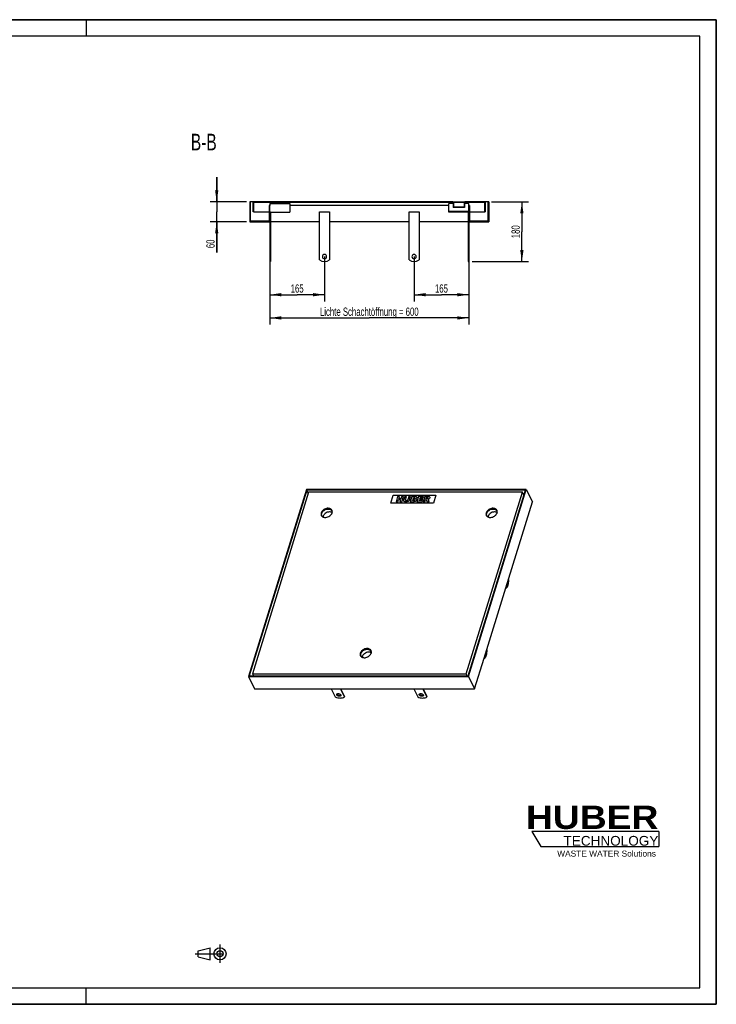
# Model space of a CAD drawing. Header units: millimetres. Extents: x 0 to 4200, y 0 to 2970.
# Tile 2 of 2: x 2100 to 4200, y 0 to 2970. Entities that reach past the tile are written whole.
import ezdxf

# ---------------------------------------------------------------- set-up
doc = ezdxf.new("R2010")
doc.units = ezdxf.units.MM
doc.header["$LTSCALE"] = 231
doc.linetypes.add('CENTER', pattern=[0.6, 0.375, -0.075, 0.075, -0.075])
doc.layers.get('0').update_dxf_attribs({"linetype": 'CONTINUOUS'})
for name, color, linetype in [('050_DIMENSIONING', 7, 'CONTINUOUS'), ('_2D-BEM', 7, 'CONTINUOUS'), ('_ACHSEN', 7, 'CONTINUOUS'), ('_KURVEN', 7, 'CONTINUOUS'), ('_ZEICHNUNGSELEM', 7, 'CONTINUOUS'), ('HUBER_Logo_BL2', 7, 'CONTINUOUS')]:
    doc.layers.add(name, color=color, linetype=linetype)
doc.styles.get("Standard").update_dxf_attribs({"font": 'txt', "width": 0.7})
doc.styles.add('TEXTSTYLE_2', font='ariblk.ttf')
doc.styles.add('TEXTSTYLE_3', font='arial.ttf')
doc.dimstyles.new('DIMSTYLE_1', dxfattribs={"dimtxt": 25, "dimasz": 35, "dimexe": 2, "dimexo": 1, "dimtad": 1, "dimdec": 1, "dimtxsty": 'STANDARD', "dimblk": '_FILLED', "dimblk1": '_FILLED', "dimblk2": '_FILLED', "dimcen": 0.09, "dimadec": 1, "dimazin": 2, "dimtp": 0.8, "dimtm": 0.8, "dimtfac": 1, "dimtdec": 1, "dimtofl": 0, "dimtmove": 0, "dimatfit": 3, "dimldrblk": '_FILLED', "dimfxl": 1, "dimtolj": 1, "dimarcsym": 0})
doc.dimstyles.new('DIMSTYLE_2', dxfattribs={"dimtxt": 25, "dimasz": 35, "dimexe": 2, "dimexo": 1, "dimtad": 1, "dimdec": 1, "dimtxsty": 'STANDARD', "dimblk": '_FILLED', "dimblk1": '_FILLED', "dimblk2": '_FILLED', "dimcen": 0.09, "dimadec": 1, "dimazin": 2, "dimtp": 0.3, "dimtm": 0.3, "dimtfac": 1, "dimtdec": 1, "dimtofl": 0, "dimtmove": 0, "dimatfit": 3, "dimldrblk": '_FILLED', "dimfxl": 1, "dimtolj": 1, "dimarcsym": 0})
doc.dimstyles.new('DIMSTYLE_3', dxfattribs={"dimtxt": 25, "dimasz": 35, "dimexe": 2, "dimexo": 1, "dimtad": 1, "dimdec": 1, "dimtxsty": 'STANDARD', "dimblk": '_FILLED', "dimblk1": '_FILLED', "dimblk2": '_FILLED', "dimcen": 0.09, "dimadec": 1, "dimazin": 2, "dimtp": 0.5, "dimtm": 0.5, "dimtfac": 1, "dimtdec": 1, "dimtofl": 0, "dimtmove": 0, "dimatfit": 3, "dimldrblk": '_FILLED', "dimfxl": 1, "dimtolj": 1, "dimarcsym": 0})

# ---------------------------------------------------------------- blocks, each defined once
blk = doc.blocks.new('HUBER_LOGO_BL2', base_point=(3837.5, 503.7))
at = {"layer": 'HUBER_Logo_BL2', "color": 5, "linetype": 'CONTINUOUS'}
for p, q in [((4026.4, 521), (3643.9, 521)), ((3643.9, 521), (3670.9, 476)), ((4026.4, 521), (4026.4, 476)), ((3670.9, 476), (4026.4, 476))]:
    blk.add_line(p, q, dxfattribs=at)
at = {"layer": 'HUBER_Logo_BL2', "color": 2, "linetype": 'CONTINUOUS', "attachment_point": 3, "line_spacing_factor": 0.78}
for s, insert, char_height, width, style in [('HUBER\\P\\fArial;\\H29.25;TECHNOLOGY ', (4025.4, 599.1), 70.2, 387.672, 'TEXTSTYLE_2'), ('WASTE WATER Solutions', (4018, 463.6), 18, 297.033, 'TEXTSTYLE_3')]:
    blk.add_mtext(s, dxfattribs=dict(at, insert=insert, char_height=char_height, width=width, style=style))
blk = doc.blocks.new('_FILLED')
at = {"color": 0, "linetype": 'BYBLOCK'}
blk.add_solid([(0, 0), (-1, 0.143), (-1, -0.143)], dxfattribs=at)
blk = doc.blocks.new('*D3')
at = {"layer": '_2D-BEM', "color": 2, "linetype": 'CONTINUOUS'}
for p, q in [((2853.9, 2350.4), (2853.9, 2050.4)), ((3453.9, 2350.4), (3453.9, 2050.4)), ((2853.9, 2070.4), (3153.9, 2070.4)), ((3453.9, 2070.4), (3153.9, 2070.4))]:
    blk.add_line(p, q, dxfattribs=at)
at = {"layer": '_2D-BEM', "color": 2, "linetype": 'CONTINUOUS', "xscale": 35, "yscale": 35, "zscale": 35, "rotation": 180}
blk.add_blockref('_FILLED', (2853.9, 2070.4), dxfattribs=at)
at = {"layer": '_2D-BEM', "color": 2, "linetype": 'CONTINUOUS', "xscale": 35, "yscale": 35, "zscale": 35}
blk.add_blockref('_FILLED', (3453.9, 2070.4), dxfattribs=at)
at = {"layer": '_2D-BEM', "color": 2, "linetype": 'CONTINUOUS', "insert": (3153.9, 2101.7), "char_height": 25, "width": 702.143, "attachment_point": 2, "line_spacing_factor": 0.9}
blk.add_mtext('Lichte Schachtöffnung = 600', dxfattribs=at)
blk = doc.blocks.new('*D4')
at = {"layer": '_2D-BEM', "color": 2, "linetype": 'CONTINUOUS'}
for p, q in [((2693.9, 2420.4), (2693.9, 2495.4)), ((2693.9, 2495.4), (2693.9, 2390.4)), ((2783.9, 2420.4), (2673.9, 2420.4)), ((2693.9, 2267.6), (2693.9, 2390.4)), ((2783.9, 2360.4), (2673.9, 2360.4)), ((2693.9, 2360.4), (2693.9, 2267.6))]:
    blk.add_line(p, q, dxfattribs=at)
at = {"layer": '_2D-BEM', "color": 2, "linetype": 'CONTINUOUS', "xscale": 35, "yscale": 35, "zscale": 35}
for p, rotation in [((2693.9, 2420.4), 270), ((2693.9, 2360.4), 90)]:
    blk.add_blockref('_FILLED', p, dxfattribs=dict(at, rotation=rotation))
at = {"layer": '_2D-BEM', "color": 2, "linetype": 'CONTINUOUS', "insert": (2662.6, 2306.9), "char_height": 25, "width": 58.929, "attachment_point": 3, "rotation": 90, "line_spacing_factor": 0.9}
blk.add_mtext('60', dxfattribs=at)
blk = doc.blocks.new('*D5')
at = {"layer": '050_DIMENSIONING', "color": 2, "linetype": 'CONTINUOUS'}
for p, q in [((3288.9, 2255.4), (3288.9, 2120.4)), ((3453.9, 2235.4), (3453.9, 2120.4)), ((3288.9, 2140.4), (3371.4, 2140.4)), ((3453.9, 2140.4), (3371.4, 2140.4))]:
    blk.add_line(p, q, dxfattribs=at)
at = {"layer": '050_DIMENSIONING', "color": 2, "linetype": 'CONTINUOUS', "xscale": 35, "yscale": 35, "zscale": 35, "rotation": 180}
blk.add_blockref('_FILLED', (3288.9, 2140.4), dxfattribs=at)
at = {"layer": '050_DIMENSIONING', "color": 2, "linetype": 'CONTINUOUS', "xscale": 35, "yscale": 35, "zscale": 35}
blk.add_blockref('_FILLED', (3453.9, 2140.4), dxfattribs=at)
at = {"layer": '050_DIMENSIONING', "color": 2, "linetype": 'CONTINUOUS', "insert": (3371.4, 2171.7), "char_height": 25, "width": 77.679, "attachment_point": 2, "line_spacing_factor": 0.9}
blk.add_mtext('165', dxfattribs=at)
blk = doc.blocks.new('*D6')
at = {"layer": '050_DIMENSIONING', "color": 2, "linetype": 'CONTINUOUS'}
for p, q in [((2853.9, 2235.4), (2853.9, 2120.4)), ((3018.9, 2255.4), (3018.9, 2120.4)), ((2853.9, 2140.4), (2936.4, 2140.4)), ((3018.9, 2140.4), (2936.4, 2140.4))]:
    blk.add_line(p, q, dxfattribs=at)
at = {"layer": '050_DIMENSIONING', "color": 2, "linetype": 'CONTINUOUS', "xscale": 35, "yscale": 35, "zscale": 35, "rotation": 180}
blk.add_blockref('_FILLED', (2853.9, 2140.4), dxfattribs=at)
at = {"layer": '050_DIMENSIONING', "color": 2, "linetype": 'CONTINUOUS', "xscale": 35, "yscale": 35, "zscale": 35}
blk.add_blockref('_FILLED', (3018.9, 2140.4), dxfattribs=at)
at = {"layer": '050_DIMENSIONING', "color": 2, "linetype": 'CONTINUOUS', "insert": (2936.4, 2171.7), "char_height": 25, "width": 77.679, "attachment_point": 2, "line_spacing_factor": 0.9}
blk.add_mtext('165', dxfattribs=at)
blk = doc.blocks.new('*D9')
at = {"layer": '050_DIMENSIONING', "color": 2, "linetype": 'CONTINUOUS'}
for p, q in [((3521.9, 2420.4), (3633.9, 2420.4)), ((3613.9, 2420.4), (3613.9, 2330.4)), ((3613.9, 2240.4), (3613.9, 2330.4)), ((3463.9, 2240.4), (3633.9, 2240.4))]:
    blk.add_line(p, q, dxfattribs=at)
at = {"layer": '050_DIMENSIONING', "color": 2, "linetype": 'CONTINUOUS', "xscale": 35, "yscale": 35, "zscale": 35}
for p, rotation in [((3613.9, 2420.4), 90), ((3613.9, 2240.4), 270)]:
    blk.add_blockref('_FILLED', p, dxfattribs=dict(at, rotation=rotation))
at = {"layer": '050_DIMENSIONING', "color": 2, "linetype": 'CONTINUOUS', "insert": (3582.6, 2330.4), "char_height": 25, "width": 80.357, "attachment_point": 2, "rotation": 90, "line_spacing_factor": 0.9}
blk.add_mtext('180', dxfattribs=at)
blk = doc.blocks.new('PROJEKTIONSMETHODE_1_BL3', base_point=(2680, 152.5))
at = {"color": 2, "linetype": 'CENTER'}
for p, q in [((2703.8, 180), (2703.8, 125)), ((2628.7, 152.5), (2731.3, 152.5))]:
    blk.add_line(p, q, dxfattribs=at)
at = {"color": 2, "linetype": 'CONTINUOUS'}
for p, q in [((2637.8, 161.7), (2674.5, 170.8)), ((2637.8, 143.3), (2637.8, 161.7)), ((2674.5, 134.2), (2674.5, 170.8)), ((2637.8, 143.3), (2674.5, 134.2))]:
    blk.add_line(p, q, dxfattribs=at)
for radius in [18.3, 9.17]:
    blk.add_circle((2703.8, 152.5), radius, dxfattribs=at)

msp = doc.modelspace()

# ---------------------------------------------------------------- hatches: boundary and pattern name
at = {"linetype": 'CONTINUOUS'}
h = msp.add_hatch(dxfattribs=at)
h.set_pattern_fill('B', color=2, scale=42.426407, angle=45, style=0, pattern_type=0)
h.set_pattern_definition([(45, (0, 0), (-30, 30), [])])
edge = h.paths.add_edge_path()
edge.add_line((2793.89, 2420.43), (2793.89, 2360.43))
edge.add_line((2795.89, 2420.43), (2793.89, 2420.43))
edge.add_line((2795.89, 2362.43), (2795.89, 2420.43))
edge.add_line((2851.89, 2362.43), (2795.89, 2362.43))
edge.add_line((2851.89, 2409.43), (2851.89, 2362.43))
edge.add_line((2853.89, 2409.43), (2851.89, 2409.43))
edge.add_line((2853.89, 2360.43), (2853.89, 2409.43))
edge.add_line((2793.89, 2360.43), (2853.89, 2360.43))
edge = h.paths.add_edge_path()
edge.add_line((3453.89, 2360.43), (3513.89, 2360.43))
edge.add_line((3453.89, 2360.43), (3453.89, 2389.43))
edge.add_line((3453.89, 2389.43), (3393.89, 2389.43))
edge.add_line((3393.89, 2389.43), (3393.89, 2391.43))
edge.add_line((3453.89, 2391.43), (3393.89, 2391.43))
edge.add_line((3453.89, 2391.43), (3453.89, 2409.43))
edge.add_line((3455.89, 2409.43), (3453.89, 2409.43))
edge.add_line((3455.89, 2409.43), (3455.89, 2362.43))
edge.add_line((3511.89, 2362.43), (3455.89, 2362.43))
edge.add_line((3511.89, 2362.43), (3511.89, 2420.43))
edge.add_line((3513.89, 2420.43), (3511.89, 2420.43))
edge.add_line((3513.89, 2420.43), (3513.89, 2360.43))
edge = h.paths.add_edge_path()
edge.add_line((3503.89, 2420.43), (3441.64, 2420.43))
edge.add_line((3503.89, 2390.43), (3503.89, 2420.43))
edge.add_line((3503.89, 2390.43), (3501.89, 2390.43))
edge.add_line((3501.89, 2390.43), (3501.89, 2418.43))
edge.add_line((3501.89, 2418.43), (3441.64, 2418.43))
edge.add_line((3441.64, 2418.43), (3441.64, 2420.43))
edge = h.paths.add_edge_path()
edge.add_line((3406.14, 2420.43), (2803.89, 2420.43))
edge.add_line((3406.14, 2418.43), (3406.14, 2420.43))
edge.add_line((3406.14, 2418.43), (2805.89, 2418.43))
edge.add_line((2805.89, 2390.43), (2805.89, 2418.43))
edge.add_line((2805.89, 2390.43), (2803.89, 2390.43))
edge.add_line((2803.89, 2390.43), (2803.89, 2420.43))
edge = h.paths.add_edge_path()
edge.add_line((3441.39, 2418.43), (3440.39, 2418.43))
edge.add_line((3441.39, 2418.43), (3441.39, 2403.43))
edge.add_line((3441.39, 2403.43), (3406.39, 2403.43))
edge.add_line((3406.39, 2418.43), (3406.39, 2403.43))
edge.add_line((3407.39, 2418.43), (3406.39, 2418.43))
edge.add_line((3407.39, 2418.43), (3407.39, 2404.43))
edge.add_line((3440.39, 2404.43), (3407.39, 2404.43))
edge.add_line((3440.39, 2418.43), (3440.39, 2404.43))

# ---------------------------------------------------------------- linework, layer by layer
at = {"color": 7, "linetype": 'CONTINUOUS'}
for p, q in [((0, 2970), (4200, 2970)), ((4200, 0), (4200, 2970)), ((2793.89, 2420.43), (2793.89, 2360.43)), ((2795.89, 2420.43), (2793.89, 2420.43)), ((2795.89, 2362.43), (2795.89, 2420.43)), ((2803.89, 2420.43), (2795.89, 2420.43)), ((2803.89, 2390.43), (2803.89, 2420.43)), ((3406.14, 2420.43), (2803.89, 2420.43)), ((2805.89, 2390.43), (2805.89, 2418.43)), ((3406.14, 2418.43), (2805.89, 2418.43)), ((2853.89, 2409.43), (2851.89, 2409.43)), ((2851.89, 2409.43), (2851.89, 2362.43)), ((2853.89, 2415.43), (2913.89, 2415.43)), ((2853.89, 2415.43), (2853.89, 2409.43)), ((2853.89, 2360.43), (2853.89, 2409.43)), ((2913.89, 2415.43), (2913.89, 2389.43)), ((3393.89, 2409.43), (2913.89, 2409.43)), ((3393.89, 2391.43), (3393.89, 2415.43)), ((3406.39, 2415.43), (3393.89, 2415.43)), ((3406.14, 2418.43), (3406.14, 2420.43)), ((3406.14, 2420.43), (3423.89, 2420.43)), ((3406.14, 2418.43), (3406.39, 2418.43)), ((3407.39, 2418.43), (3406.39, 2418.43)), ((3406.39, 2418.43), (3406.39, 2403.43)), ((3423.89, 2418.43), (3407.39, 2418.43)), ((3407.39, 2418.43), (3407.39, 2404.43)), ((3423.89, 2420.43), (3441.64, 2420.43)), ((3440.39, 2418.43), (3423.89, 2418.43)), ((3441.39, 2418.43), (3440.39, 2418.43)), ((3440.39, 2418.43), (3440.39, 2404.43)), ((3441.39, 2418.43), (3441.39, 2403.43)), ((3441.39, 2418.43), (3441.64, 2418.43)), ((3453.89, 2415.43), (3441.39, 2415.43)), ((3441.64, 2418.43), (3441.64, 2420.43)), ((3503.89, 2420.43), (3441.64, 2420.43)), ((3501.89, 2418.43), (3441.64, 2418.43)), ((3453.89, 2409.43), (3453.89, 2415.43)), ((3455.89, 2409.43), (3453.89, 2409.43)), ((3453.89, 2391.43), (3453.89, 2409.43)), ((3455.89, 2409.43), (3455.89, 2362.43)), ((3501.89, 2390.43), (3501.89, 2418.43)), ((3511.89, 2420.43), (3503.89, 2420.43)), ((3503.89, 2390.43), (3503.89, 2420.43)), ((3513.89, 2420.43), (3511.89, 2420.43)), ((3511.89, 2362.43), (3511.89, 2420.43)), ((3513.89, 2420.43), (3513.89, 2360.43)), ((2805.89, 2390.43), (2803.89, 2390.43)), ((2805.89, 2390.43), (2851.89, 2390.43)), ((2855.89, 2389.43), (2913.89, 2389.43)), ((3393.89, 2389.43), (3393.89, 2391.43)), ((3453.89, 2391.43), (3393.89, 2391.43)), ((3453.89, 2389.43), (3393.89, 2389.43)), ((3441.39, 2403.43), (3406.39, 2403.43)), ((3440.39, 2404.43), (3407.39, 2404.43)), ((3453.89, 2360.43), (3453.89, 2389.43)), ((3455.89, 2390.43), (3501.89, 2390.43)), ((3503.89, 2390.43), (3501.89, 2390.43)), ((2793.89, 2360.43), (2853.89, 2360.43)), ((2851.89, 2362.43), (2795.89, 2362.43)), ((3453.89, 2360.43), (3513.89, 2360.43)), ((3511.89, 2362.43), (3455.89, 2362.43)), ((2853.89, 2240.43), (2855.89, 2240.43)), ((3451.89, 2240.43), (3453.89, 2240.43)), ((2964.12, 1552.82), (2789.83, 988.83)), ((2965.48, 1551.26), (2792.16, 990.4)), ((2970.91, 1544.99), (2801.46, 996.66)), ((3627.28, 1552.82), (2964.12, 1552.82)), ((2970, 1542.04), (2965.48, 1551.26)), ((3624.96, 1551.26), (2965.48, 1551.26)), ((3615.65, 1544.99), (2970.91, 1544.99)), ((3446.2, 996.66), (3615.65, 1544.99)), ((3451.64, 990.4), (3624.96, 1551.26)), ((3452.99, 988.83), (3627.28, 1552.82)), ((3620.17, 1535.78), (3615.65, 1544.99)), ((3627.28, 1552.82), (3645.58, 1515.53)), ((3565.4, 1256.06), (3645.58, 1515.53)), ((3013.7, 1487.8), (3013.62, 1487.54)), ((3013.7, 1487.8), (3013.67, 1487.87)), ((3013.7, 1487.8), (3013.87, 1487.8)), ((3511.24, 1487.8), (3510.98, 1487.8)), ((3009.63, 1474.63), (3009.5, 1474.21)), ((3500.05, 1044.56), (3565.4, 1256.06)), ((3131.57, 1064.8), (3131.84, 1064.8)), ((3471.3, 951.53), (3500.05, 1044.56)), ((2789.83, 988.83), (2808.13, 951.53)), ((2789.83, 988.83), (3452.99, 988.83)), ((2792.16, 990.4), (3451.64, 990.4)), ((2801.46, 996.66), (2804.54, 990.4)), ((2801.46, 996.66), (3446.2, 996.66)), ((3449.28, 990.4), (3446.2, 996.66)), ((3452.99, 988.83), (3471.3, 951.53)), ((2808.13, 951.53), (3471.3, 951.53)), ((0, 0), (4200, 0))]:
    msp.add_line(p, q, dxfattribs=at)
at = {"color": 3, "linetype": 'CONTINUOUS'}
for p, q in [((4200, 2970), (0, 2970)), ((2300, 2970), (2300, 2920)), ((4200, 2970), (4200, 0)), ((2300, 0), (2300, 50)), ((4200, 0), (0, 0))]:
    msp.add_line(p, q, dxfattribs=at)
at = {"color": 5, "linetype": 'CONTINUOUS'}
for p, q in [((4150, 2920), (50, 2920)), ((4150, 50), (4150, 2920)), ((50, 50), (4150, 50))]:
    msp.add_line(p, q, dxfattribs=at)
at = {"color": 7, "linetype": 'CONTINUOUS'}
for points, knots in [([(3034.1, 1485.3), (3031.8, 1485.3), (3027.09, 1484.41), (3021.87, 1481.57), (3018.42, 1478.43), (3016.39, 1475.81), (3015, 1473.02), (3014.54, 1471.05), (3014.44, 1470.09)], [0, 0, 0, 0, 0.2577568, 0.5241817, 0.6536597, 0.776948, 0.8924855, 1, 1, 1, 1]), ([(3041.5, 1483.37), (3040.46, 1484.02), (3038.04, 1485.02), (3035.45, 1485.3), (3034.1, 1485.3)], [0, 0, 0, 0, 0.4775235, 1, 1, 1, 1]), ([(3531.47, 1485.3), (3529.17, 1485.3), (3524.46, 1484.41), (3519.24, 1481.57), (3515.79, 1478.43), (3513.76, 1475.81), (3512.38, 1473.02), (3511.91, 1471.05), (3511.82, 1470.09)], [0, 0, 0, 0, 0.2577568, 0.5241817, 0.6536597, 0.776948, 0.8924855, 1, 1, 1, 1]), ([(3538.88, 1483.37), (3537.83, 1484.02), (3535.41, 1485.02), (3532.82, 1485.3), (3531.47, 1485.3)], [0, 0, 0, 0, 0.4775235, 1, 1, 1, 1]), ([(3152.07, 1062.31), (3149.77, 1062.31), (3145.06, 1061.41), (3139.84, 1058.57), (3136.39, 1055.44), (3134.36, 1052.81), (3132.97, 1050.02), (3132.51, 1048.05), (3132.41, 1047.1)], [0, 0, 0, 0, 0.2577568, 0.5241817, 0.6536597, 0.776948, 0.8924855, 1, 1, 1, 1]), ([(3159.47, 1060.37), (3158.43, 1061.03), (3156.01, 1062.02), (3153.42, 1062.31), (3152.07, 1062.31)], [0, 0, 0, 0, 0.4775235, 1, 1, 1, 1])]:
    msp.add_open_spline(points, degree=3, knots=knots, dxfattribs=at)
at = {"layer": '_ACHSEN', "color": 7, "linetype": 'CONTINUOUS'}
for p, q in [((2866.39, 2418.43), (2866.39, 2415.43)), ((2901.39, 2418.43), (2901.39, 2415.43)), ((2853.89, 2390.43), (2855.89, 2390.43)), ((2855.89, 2390.43), (2855.89, 2245.43)), ((3003.89, 2245.43), (3003.89, 2390.43)), ((3003.89, 2390.43), (3033.89, 2390.43)), ((3033.89, 2390.43), (3033.89, 2245.43)), ((3273.89, 2245.43), (3273.89, 2390.43)), ((3273.89, 2390.43), (3303.89, 2390.43)), ((3303.89, 2390.43), (3303.89, 2245.43)), ((3451.89, 2389.43), (3451.89, 2245.43)), ((2853.89, 2360.43), (2853.89, 2245.43)), ((3003.89, 2360.43), (2855.89, 2360.43)), ((3273.89, 2360.43), (3033.89, 2360.43)), ((3451.89, 2360.43), (3303.89, 2360.43)), ((3453.89, 2360.43), (3453.89, 2245.43)), ((2853.89, 2245.43), (2853.89, 2240.43)), ((2853.89, 2245.43), (2855.89, 2245.43)), ((2855.89, 2245.43), (2855.89, 2240.43)), ((3451.89, 2245.43), (3451.89, 2240.43)), ((3451.89, 2245.43), (3453.89, 2245.43)), ((3453.89, 2245.43), (3453.89, 2240.43)), ((3041.07, 1490.09), (3041.07, 1490.09)), ((3041.87, 1488.14), (3041.55, 1488.79)), ((3538.45, 1490.09), (3538.44, 1490.09)), ((3539.24, 1488.14), (3538.92, 1488.79)), ((3010.46, 1472.7), (3010.13, 1473.37)), ((3507.83, 1472.7), (3507.5, 1473.37)), ((3574.57, 1279.54), (3573.4, 1281.93)), ((3565.42, 1256.13), (3565.46, 1256.04)), ((3565.46, 1256.04), (3567.3, 1256.04)), ((3566.13, 1258.43), (3567.3, 1256.04)), ((3509.21, 1068.05), (3508.04, 1070.43)), ((3128.43, 1049.71), (3128.1, 1050.38)), ((3159.05, 1067.09), (3159.04, 1067.1)), ((3159.84, 1065.14), (3159.52, 1065.79)), ((3500.06, 1044.63), (3500.1, 1044.55)), ((3500.1, 1044.55), (3501.95, 1044.55)), ((3500.78, 1046.93), (3501.95, 1044.55)), ((3039.14, 951.53), (3051.16, 927.05)), ((3078.79, 927.05), (3066.77, 951.53)), ((3079.27, 928.61), (3068.03, 951.53)), ((3287.83, 951.53), (3299.85, 927.05)), ((3327.48, 927.05), (3315.46, 951.53)), ((3327.96, 928.61), (3316.71, 951.53)), ((3079.27, 928.61), (3078.79, 927.05)), ((3327.96, 928.61), (3327.48, 927.05))]:
    msp.add_line(p, q, dxfattribs=at)
for centre, radius, start, end in [((3018.89, 2255.43), 6.5, 0, 180), ((3288.89, 2255.43), 6.5, 0, 180), ((3018.89, 2265.43), 25, 233.1301, 306.8699), ((3018.89, 2255.43), 6.5, 180, 360), ((3288.89, 2265.43), 25, 233.1301, 306.8699), ((3288.89, 2255.43), 6.5, 180, 360), ((3033.4, 1484.78), 9.33, 30.58243, 34.64847), ((3033.34, 1484.77), 9.14, 20.42346, 26.1334), ((3530.77, 1484.78), 9.33, 30.58243, 34.64847), ((3530.72, 1484.77), 9.14, 20.42346, 26.1334), ((3018.28, 1477.37), 9.33, 197.66732, 201.98542), ((3018.33, 1477.4), 9.14, 206.14496, 212.27826), ((3515.65, 1477.37), 9.33, 197.66732, 201.98542), ((3515.71, 1477.4), 9.14, 206.14496, 212.27826), ((3136.25, 1054.37), 9.33, 197.66732, 201.98542), ((3136.3, 1054.4), 9.14, 206.14496, 212.27826), ((3151.37, 1061.79), 9.33, 30.58243, 34.64847), ((3151.32, 1061.77), 9.14, 20.42346, 26.1334)]:
    msp.add_arc(centre, radius, start, end, dxfattribs=at)
for points, knots in [([(3041.16, 1490.14), (3040.86, 1490.76), (3040.12, 1491.93), (3038.09, 1493.96), (3034.61, 1495.75), (3029.69, 1496.46), (3024.39, 1495.8), (3020.06, 1494.18), (3016.83, 1492.3), (3013.92, 1490.12), (3010.94, 1486.94), (3009.36, 1483.87), (3008.88, 1482.33)], [0, 0, 0, 0, 0.0507855, 0.1027096, 0.2130345, 0.3354159, 0.4686344, 0.6079116, 0.6779333, 0.7470159, 0.879115, 1, 1, 1, 1]), ([(3030.07, 1494.79), (3027.03, 1494.79), (3022.36, 1493.69), (3016.99, 1490.66), (3013.52, 1487.67), (3010.91, 1484.21), (3009.35, 1480.48), (3008.99, 1476.75), (3009.62, 1474.4), (3010.13, 1473.37)], [0, 0, 0, 0, 0.2699398, 0.4094269, 0.5451067, 0.6729258, 0.7905546, 0.8983622, 1, 1, 1, 1]), ([(3041.07, 1490.09), (3040.7, 1490.64), (3039.81, 1491.66), (3037.59, 1493.38), (3034.04, 1494.79), (3029.21, 1495.17), (3024.11, 1494.3), (3019.99, 1492.6), (3016.95, 1490.72), (3014.22, 1488.58), (3011.43, 1485.49), (3009.95, 1482.56), (3009.49, 1481.08)], [0, 0, 0, 0, 0.0509719, 0.1036335, 0.2161843, 0.3403214, 0.4740189, 0.6124968, 0.6817716, 0.7499921, 0.8803828, 1, 1, 1, 1]), ([(3011.02, 1473.81), (3010.55, 1474.78), (3009.95, 1476.99), (3010.29, 1480.52), (3011.76, 1484.03), (3014.22, 1487.29), (3017.5, 1490.11), (3022.56, 1492.97), (3026.96, 1494.01), (3029.83, 1494.01)], [0, 0, 0, 0, 0.1016378, 0.2094454, 0.3270742, 0.4548933, 0.5905731, 0.7300602, 1, 1, 1, 1]), ([(3029.83, 1494.01), (3031.02, 1494.01), (3033.32, 1493.78), (3036.47, 1492.68), (3039.03, 1490.87), (3040.22, 1489.22), (3040.65, 1488.35)], [0, 0, 0, 0, 0.2779461, 0.5349542, 0.7731448, 1, 1, 1, 1]), ([(3041.55, 1488.79), (3041.09, 1489.71), (3039.83, 1491.46), (3037.12, 1493.38), (3033.77, 1494.55), (3031.33, 1494.79), (3030.07, 1494.79)], [0, 0, 0, 0, 0.2268552, 0.4650458, 0.7220539, 1, 1, 1, 1]), ([(3040.65, 1488.35), (3040.94, 1487.76), (3041.39, 1486.48), (3041.71, 1483.69), (3041.25, 1481.54), (3040.72, 1480.19)], [0, 0, 0, 0, 0.2374629, 0.4807437, 1, 1, 1, 1]), ([(3041.58, 1482.33), (3041.98, 1483.64), (3042.29, 1485.7), (3041.89, 1488.35), (3041.44, 1489.57), (3041.16, 1490.14)], [0, 0, 0, 0, 0.5161113, 0.7604342, 1, 1, 1, 1]), ([(3538.53, 1490.14), (3538.24, 1490.76), (3537.49, 1491.93), (3535.46, 1493.96), (3531.98, 1495.75), (3527.07, 1496.46), (3521.77, 1495.8), (3517.43, 1494.18), (3514.2, 1492.3), (3511.29, 1490.12), (3508.31, 1486.94), (3506.73, 1483.87), (3506.25, 1482.33)], [0, 0, 0, 0, 0.0507855, 0.1027096, 0.2130345, 0.3354159, 0.4686344, 0.6079116, 0.6779333, 0.7470159, 0.879115, 1, 1, 1, 1]), ([(3527.45, 1494.79), (3524.4, 1494.79), (3519.74, 1493.69), (3514.36, 1490.66), (3510.89, 1487.67), (3508.28, 1484.21), (3506.72, 1480.48), (3506.36, 1476.75), (3506.99, 1474.4), (3507.5, 1473.37)], [0, 0, 0, 0, 0.2699398, 0.4094269, 0.5451067, 0.6729258, 0.7905546, 0.8983622, 1, 1, 1, 1]), ([(3538.44, 1490.09), (3538.07, 1490.64), (3537.19, 1491.66), (3534.96, 1493.38), (3531.41, 1494.79), (3526.58, 1495.17), (3521.48, 1494.3), (3517.36, 1492.6), (3514.32, 1490.72), (3511.59, 1488.58), (3508.81, 1485.49), (3507.32, 1482.56), (3506.86, 1481.08)], [0, 0, 0, 0, 0.0509719, 0.1036335, 0.2161843, 0.3403214, 0.4740189, 0.6124968, 0.6817716, 0.7499921, 0.8803828, 1, 1, 1, 1]), ([(3508.4, 1473.81), (3507.92, 1474.78), (3507.32, 1476.99), (3507.66, 1480.52), (3509.13, 1484.03), (3511.59, 1487.29), (3514.87, 1490.11), (3519.94, 1492.97), (3524.33, 1494.01), (3527.2, 1494.01)], [0, 0, 0, 0, 0.1016378, 0.2094454, 0.3270742, 0.4548933, 0.5905731, 0.7300602, 1, 1, 1, 1]), ([(3527.2, 1494.01), (3528.39, 1494.01), (3530.69, 1493.78), (3533.84, 1492.68), (3536.4, 1490.87), (3537.6, 1489.22), (3538.02, 1488.35)], [0, 0, 0, 0, 0.2779461, 0.5349542, 0.7731448, 1, 1, 1, 1]), ([(3538.92, 1488.79), (3538.47, 1489.71), (3537.2, 1491.46), (3534.49, 1493.38), (3531.14, 1494.55), (3528.71, 1494.79), (3527.45, 1494.79)], [0, 0, 0, 0, 0.2268552, 0.4650458, 0.7220539, 1, 1, 1, 1]), ([(3538.02, 1488.35), (3538.31, 1487.76), (3538.77, 1486.48), (3539.08, 1483.69), (3538.62, 1481.54), (3538.1, 1480.19)], [0, 0, 0, 0, 0.2374629, 0.4807437, 1, 1, 1, 1]), ([(3538.95, 1482.33), (3539.35, 1483.64), (3539.66, 1485.7), (3539.26, 1488.35), (3538.82, 1489.57), (3538.53, 1490.14)], [0, 0, 0, 0, 0.5161113, 0.7604342, 1, 1, 1, 1]), ([(3008.88, 1482.33), (3008.47, 1481.01), (3008.17, 1478.95), (3008.56, 1476.3), (3009.01, 1475.08), (3009.29, 1474.51)], [0, 0, 0, 0, 0.5161113, 0.7604342, 1, 1, 1, 1]), ([(3009.49, 1481.08), (3009.15, 1479.99), (3008.76, 1477.79), (3009.07, 1475.55), (3009.39, 1474.53)], [0, 0, 0, 0, 0.5161694, 1, 1, 1, 1]), ([(3009.29, 1474.51), (3009.55, 1473.97), (3010.18, 1472.95), (3011.85, 1471.13), (3014.68, 1469.39), (3018.75, 1468.37), (3021.66, 1468.38), (3023.16, 1468.55)], [0, 0, 0, 0, 0.1107986, 0.2234978, 0.4600431, 0.7187228, 1, 1, 1, 1]), ([(3017.49, 1468.75), (3016.09, 1469.15), (3014.09, 1470.1), (3012.06, 1472.07), (3011.32, 1473.21), (3011.02, 1473.81)], [0, 0, 0, 0, 0.5194438, 0.7626634, 1, 1, 1, 1]), ([(3023.16, 1468.55), (3025.22, 1468.77), (3029.32, 1469.84), (3034.8, 1472.9), (3039.14, 1477.1), (3041.03, 1480.57), (3041.58, 1482.33)], [0, 0, 0, 0, 0.2577802, 0.5201771, 0.77151, 1, 1, 1, 1]), ([(3506.25, 1482.33), (3505.85, 1481.01), (3505.54, 1478.95), (3505.94, 1476.3), (3506.38, 1475.08), (3506.67, 1474.51)], [0, 0, 0, 0, 0.5161113, 0.7604342, 1, 1, 1, 1]), ([(3506.86, 1481.08), (3506.52, 1479.99), (3506.13, 1477.79), (3506.44, 1475.55), (3506.76, 1474.53)], [0, 0, 0, 0, 0.5161694, 1, 1, 1, 1]), ([(3506.67, 1474.51), (3506.96, 1473.89), (3507.71, 1472.72), (3509.74, 1470.69), (3513.22, 1468.9), (3518.13, 1468.19), (3523.43, 1468.85), (3527.77, 1470.47), (3531, 1472.35), (3533.91, 1474.53), (3536.89, 1477.71), (3538.47, 1480.78), (3538.95, 1482.33)], [0, 0, 0, 0, 0.0507855, 0.1027096, 0.2130345, 0.3354159, 0.4686344, 0.6079116, 0.6779333, 0.7470159, 0.879115, 1, 1, 1, 1]), ([(3514.86, 1468.75), (3513.46, 1469.15), (3511.46, 1470.1), (3509.43, 1472.07), (3508.69, 1473.21), (3508.4, 1473.81)], [0, 0, 0, 0, 0.5194438, 0.7626634, 1, 1, 1, 1]), ([(3567.3, 1256.04), (3567.85, 1256.41), (3568.92, 1257.42), (3570.28, 1259.37), (3571.49, 1261.84), (3572.54, 1264.78), (3573.4, 1268.1), (3574.26, 1273.04), (3574.54, 1276.91), (3574.57, 1279.54)], [0, 0, 0, 0, 0.0785851, 0.1719706, 0.280895, 0.4045237, 0.5410098, 0.6878245, 1, 1, 1, 1]), ([(3570.26, 1271.78), (3570.18, 1271.17), (3569.95, 1270.06), (3569.53, 1269.01), (3569.27, 1268.57)], [0, 0, 0, 0, 0.5492313, 1, 1, 1, 1]), ([(3159.13, 1067.15), (3158.83, 1067.76), (3158.09, 1068.93), (3156.06, 1070.96), (3152.58, 1072.75), (3147.66, 1073.46), (3142.36, 1072.81), (3138.03, 1071.19), (3134.8, 1069.31), (3131.89, 1067.12), (3128.91, 1063.94), (3127.33, 1060.88), (3126.85, 1059.33)], [0, 0, 0, 0, 0.0507855, 0.1027096, 0.2130345, 0.3354159, 0.4686344, 0.6079116, 0.6779333, 0.7470159, 0.879115, 1, 1, 1, 1]), ([(3128.1, 1050.38), (3127.59, 1051.41), (3126.96, 1053.75), (3127.32, 1057.49), (3128.88, 1061.21), (3131.49, 1064.67), (3134.96, 1067.66), (3140.33, 1070.69), (3145, 1071.79), (3148.04, 1071.79)], [0, 0, 0, 0, 0.1016378, 0.2094454, 0.3270742, 0.4548933, 0.5905731, 0.7300602, 1, 1, 1, 1]), ([(3159.04, 1067.1), (3158.67, 1067.64), (3157.78, 1068.66), (3155.56, 1070.39), (3152.01, 1071.8), (3147.18, 1072.18), (3142.08, 1071.31), (3137.96, 1069.61), (3134.92, 1067.73), (3132.19, 1065.58), (3129.4, 1062.5), (3127.92, 1059.56), (3127.46, 1058.09)], [0, 0, 0, 0, 0.0509719, 0.1036335, 0.2161843, 0.3403214, 0.4740189, 0.6124968, 0.6817716, 0.7499921, 0.8803828, 1, 1, 1, 1]), ([(3129, 1050.82), (3128.52, 1051.79), (3127.92, 1054), (3128.26, 1057.52), (3129.73, 1061.03), (3132.19, 1064.3), (3135.47, 1067.11), (3140.53, 1069.97), (3144.93, 1071.01), (3147.8, 1071.01)], [0, 0, 0, 0, 0.1016378, 0.2094454, 0.3270742, 0.4548933, 0.5905731, 0.7300602, 1, 1, 1, 1]), ([(3147.8, 1071.01), (3148.99, 1071.01), (3151.29, 1070.78), (3154.44, 1069.68), (3157, 1067.87), (3158.19, 1066.23), (3158.62, 1065.35)], [0, 0, 0, 0, 0.2779461, 0.5349542, 0.7731448, 1, 1, 1, 1]), ([(3148.04, 1071.79), (3149.3, 1071.79), (3151.74, 1071.55), (3155.09, 1070.38), (3157.8, 1068.46), (3159.06, 1066.72), (3159.52, 1065.79)], [0, 0, 0, 0, 0.2779461, 0.5349542, 0.7731448, 1, 1, 1, 1]), ([(3126.85, 1059.33), (3126.44, 1058.01), (3126.14, 1055.95), (3126.53, 1053.3), (3126.98, 1052.08), (3127.26, 1051.51)], [0, 0, 0, 0, 0.5161113, 0.7604342, 1, 1, 1, 1]), ([(3127.46, 1058.09), (3127.12, 1057), (3126.73, 1054.79), (3127.04, 1052.56), (3127.36, 1051.54)], [0, 0, 0, 0, 0.5161694, 1, 1, 1, 1]), ([(3127.26, 1051.51), (3127.56, 1050.9), (3128.31, 1049.73), (3130.34, 1047.69), (3133.81, 1045.91), (3138.73, 1045.2), (3144.03, 1045.85), (3148.37, 1047.47), (3151.6, 1049.35), (3154.51, 1051.53), (3157.49, 1054.72), (3159.07, 1057.78), (3159.55, 1059.33)], [0, 0, 0, 0, 0.0507855, 0.1027096, 0.2130345, 0.3354159, 0.4686344, 0.6079116, 0.6779333, 0.7470159, 0.879115, 1, 1, 1, 1]), ([(3135.46, 1045.75), (3134.06, 1046.16), (3132.06, 1047.11), (3130.03, 1049.07), (3129.29, 1050.22), (3129, 1050.82)], [0, 0, 0, 0, 0.5194438, 0.7626634, 1, 1, 1, 1]), ([(3158.62, 1065.35), (3158.91, 1064.76), (3159.36, 1063.48), (3159.68, 1060.69), (3159.22, 1058.55), (3158.69, 1057.2)], [0, 0, 0, 0, 0.2374629, 0.4807437, 1, 1, 1, 1]), ([(3159.55, 1059.33), (3159.95, 1060.64), (3160.26, 1062.7), (3159.86, 1065.35), (3159.41, 1066.58), (3159.13, 1067.15)], [0, 0, 0, 0, 0.5161113, 0.7604342, 1, 1, 1, 1]), ([(3501.95, 1044.55), (3502.5, 1044.92), (3503.57, 1045.92), (3504.92, 1047.87), (3506.13, 1050.34), (3507.18, 1053.28), (3508.04, 1056.6), (3508.91, 1061.54), (3509.18, 1065.42), (3509.21, 1068.05)], [0, 0, 0, 0, 0.0785851, 0.1719706, 0.280895, 0.4045237, 0.5410098, 0.6878245, 1, 1, 1, 1]), ([(3504.9, 1060.28), (3504.82, 1059.67), (3504.59, 1058.57), (3504.17, 1057.51), (3503.91, 1057.07)], [0, 0, 0, 0, 0.5492313, 1, 1, 1, 1]), ([(3051.16, 927.05), (3053.63, 926.04), (3058.68, 924.52), (3065.12, 923.8), (3070.02, 924.06), (3074.23, 924.8), (3077.17, 925.95), (3078.79, 927.05)], [0, 0, 0, 0, 0.2805507, 0.5507882, 0.6767437, 0.7942312, 1, 1, 1, 1]), ([(3055.94, 933.26), (3055.79, 933.57), (3055.57, 934.21), (3055.62, 934.89), (3055.71, 935.18)], [0, 0, 0, 0, 0.5259903, 1, 1, 1, 1]), ([(3055.71, 935.18), (3055.78, 935.38), (3055.96, 935.77), (3056.4, 936.27), (3057, 936.68), (3058, 937.11), (3059.53, 937.37), (3061.52, 937.24), (3063.55, 936.71), (3065.41, 935.84), (3066.93, 934.7), (3067.67, 933.75), (3067.91, 933.26)], [0, 0, 0, 0, 0.0431793, 0.088634, 0.1381072, 0.192582, 0.3167507, 0.457719, 0.606659, 0.752863, 0.8862435, 1, 1, 1, 1]), ([(3068.13, 931.34), (3068.07, 931.15), (3067.89, 930.76), (3067.44, 930.26), (3066.85, 929.85), (3065.85, 929.41), (3064.32, 929.16), (3062.33, 929.29), (3060.3, 929.81), (3058.44, 930.69), (3056.92, 931.83), (3056.18, 932.77), (3055.94, 933.26)], [0, 0, 0, 0, 0.0431793, 0.088634, 0.1381072, 0.192582, 0.3167507, 0.457719, 0.606659, 0.752863, 0.8862435, 1, 1, 1, 1]), ([(3056.42, 934.83), (3056.38, 934.92), (3056.22, 935.26), (3056.13, 935.64), (3056.11, 935.92)], [0, 0, 0, 0, 0.2646869, 1, 1, 1, 1]), ([(3068.23, 932.18), (3067.66, 931.46), (3066.12, 930.85), (3064.01, 930.74), (3062.13, 931), (3060.3, 931.58), (3058.63, 932.45), (3057.3, 933.52), (3056.64, 934.39), (3056.42, 934.83)], [0, 0, 0, 0, 0.2031849, 0.3329063, 0.474738, 0.6205746, 0.7615473, 0.8897207, 1, 1, 1, 1]), ([(3067.91, 933.26), (3068.06, 932.95), (3068.28, 932.32), (3068.23, 931.64), (3068.13, 931.34)], [0, 0, 0, 0, 0.5259903, 1, 1, 1, 1]), ([(3299.85, 927.05), (3302.32, 926.04), (3307.37, 924.52), (3313.81, 923.8), (3318.71, 924.06), (3322.92, 924.8), (3325.85, 925.95), (3327.48, 927.05)], [0, 0, 0, 0, 0.2805507, 0.5507882, 0.6767437, 0.7942312, 1, 1, 1, 1]), ([(3304.62, 933.26), (3304.47, 933.57), (3304.26, 934.21), (3304.31, 934.89), (3304.4, 935.18)], [0, 0, 0, 0, 0.5259903, 1, 1, 1, 1]), ([(3304.4, 935.18), (3304.46, 935.38), (3304.65, 935.77), (3305.09, 936.27), (3305.68, 936.68), (3306.69, 937.11), (3308.22, 937.37), (3310.2, 937.24), (3312.23, 936.71), (3314.1, 935.84), (3315.61, 934.7), (3316.36, 933.75), (3316.6, 933.26)], [0, 0, 0, 0, 0.0431793, 0.088634, 0.1381072, 0.192582, 0.3167507, 0.457719, 0.606659, 0.752863, 0.8862435, 1, 1, 1, 1]), ([(3316.82, 931.34), (3316.76, 931.15), (3316.57, 930.76), (3316.13, 930.26), (3315.54, 929.85), (3314.53, 929.41), (3313.01, 929.16), (3311.02, 929.29), (3308.99, 929.81), (3307.12, 930.69), (3305.61, 931.83), (3304.86, 932.77), (3304.62, 933.26)], [0, 0, 0, 0, 0.0431793, 0.088634, 0.1381072, 0.192582, 0.3167507, 0.457719, 0.606659, 0.752863, 0.8862435, 1, 1, 1, 1]), ([(3305.11, 934.83), (3305.06, 934.92), (3304.91, 935.26), (3304.82, 935.64), (3304.8, 935.92)], [0, 0, 0, 0, 0.2646869, 1, 1, 1, 1]), ([(3316.91, 932.18), (3316.34, 931.46), (3314.8, 930.85), (3312.69, 930.74), (3310.82, 931), (3308.98, 931.58), (3307.32, 932.45), (3305.98, 933.52), (3305.33, 934.39), (3305.11, 934.83)], [0, 0, 0, 0, 0.2031849, 0.3329063, 0.474738, 0.6205746, 0.7615473, 0.8897207, 1, 1, 1, 1]), ([(3316.6, 933.26), (3316.75, 932.95), (3316.96, 932.32), (3316.91, 931.64), (3316.82, 931.34)], [0, 0, 0, 0, 0.5259903, 1, 1, 1, 1])]:
    msp.add_open_spline(points, degree=3, knots=knots, dxfattribs=at)
at = {"layer": '_KURVEN', "color": 4, "linetype": 'CONTINUOUS'}
for p, q in [((3218.64, 1512.09), (3225.9, 1535.59)), ((3225.9, 1535.59), (3354.85, 1535.59)), ((3239.34, 1531.67), (3234.5, 1516.01)), ((3234.5, 1516.01), (3240.19, 1516.01)), ((3245.03, 1531.67), (3239.34, 1531.67)), ((3240.19, 1516.01), (3242.15, 1522.35)), ((3242.15, 1522.35), (3248.37, 1522.35)), ((3243.34, 1526.19), (3245.03, 1531.67)), ((3249.56, 1526.19), (3243.34, 1526.19)), ((3248.37, 1522.35), (3246.41, 1516.01)), ((3246.41, 1516.01), (3252.13, 1516.01)), ((3251.25, 1531.67), (3249.56, 1526.19)), ((3256.97, 1531.67), (3251.25, 1531.67)), ((3252.13, 1516.01), (3256.97, 1531.67)), ((3260.77, 1531.67), (3257.88, 1522.33)), ((3266.45, 1531.67), (3260.77, 1531.67)), ((3263.49, 1522.11), (3266.45, 1531.67)), ((3272.74, 1531.67), (3269.78, 1522.11)), ((3278.42, 1531.67), (3272.74, 1531.67)), ((3275.53, 1522.33), (3278.42, 1531.67)), ((3282.2, 1531.67), (3277.36, 1516.01)), ((3277.36, 1516.01), (3287.19, 1516.01)), ((3292.86, 1531.67), (3282.2, 1531.67)), ((3284.14, 1519.37), (3285.12, 1522.55)), ((3287.05, 1519.37), (3284.14, 1519.37)), ((3285.12, 1522.55), (3288.01, 1522.55)), ((3286.05, 1525.53), (3286.96, 1528.5)), ((3288.52, 1525.53), (3286.05, 1525.53)), ((3286.96, 1528.5), (3289.48, 1528.5)), ((3302.19, 1531.67), (3297.35, 1516.01)), ((3297.35, 1516.01), (3312.88, 1516.01)), ((3317.45, 1531.67), (3302.19, 1531.67)), ((3304.15, 1519.56), (3305.11, 1522.64)), ((3313.98, 1519.56), (3304.15, 1519.56)), ((3305.11, 1522.64), (3313.97, 1522.64)), ((3306.1, 1525.84), (3306.87, 1528.33)), ((3314.95, 1525.84), (3306.1, 1525.84)), ((3306.87, 1528.33), (3316.42, 1528.33)), ((3312.88, 1516.01), (3313.98, 1519.56)), ((3313.97, 1522.64), (3314.95, 1525.84)), ((3320.87, 1531.67), (3316.03, 1516.01)), ((3316.03, 1516.01), (3321.74, 1516.01)), ((3316.42, 1528.33), (3317.45, 1531.67)), ((3330.35, 1531.67), (3320.87, 1531.67)), ((3321.74, 1516.01), (3323.71, 1522.37)), ((3323.71, 1522.37), (3324.21, 1522.37)), ((3324.62, 1525.33), (3325.61, 1528.51)), ((3327.02, 1525.33), (3324.62, 1525.33)), ((3325.61, 1528.51), (3328.11, 1528.51)), ((3326.15, 1520.8), (3327.71, 1516.01)), ((3327.71, 1516.01), (3334.15, 1516.01)), ((3334.15, 1516.01), (3332.78, 1520.54)), ((3354.85, 1535.59), (3347.59, 1512.09)), ((3347.59, 1512.09), (3218.64, 1512.09))]:
    msp.add_line(p, q, dxfattribs=at)
for points in [[(3257.59, 1519.68), (3257.55, 1520.69), (3257.64, 1521.57), (3257.88, 1522.33)], [(3258.24, 1517.88), (3257.83, 1518.47), (3257.61, 1519.06), (3257.59, 1519.68)], [(3259.78, 1516.53), (3259.16, 1516.85), (3258.65, 1517.3), (3258.24, 1517.88)], [(3262.24, 1515.9), (3261.21, 1516.01), (3260.38, 1516.21), (3259.78, 1516.53)], [(3265.13, 1515.74), (3264.22, 1515.74), (3263.26, 1515.79), (3262.24, 1515.9)], [(3263.49, 1522.11), (3263.23, 1521.26), (3263.3, 1520.59), (3263.7, 1520.11)], [(3263.7, 1520.11), (3264.11, 1519.63), (3264.81, 1519.4), (3265.8, 1519.4)], [(3269.27, 1516.26), (3268.06, 1515.92), (3266.67, 1515.74), (3265.13, 1515.74)], [(3265.8, 1519.4), (3266.78, 1519.4), (3267.62, 1519.63), (3268.32, 1520.1)], [(3268.32, 1520.1), (3269.02, 1520.57), (3269.52, 1521.24), (3269.78, 1522.11)], [(3271.95, 1517.56), (3271.03, 1516.94), (3270.14, 1516.51), (3269.27, 1516.26)], [(3274.21, 1519.72), (3273.62, 1518.89), (3272.87, 1518.18), (3271.95, 1517.56)], [(3275.53, 1522.33), (3275.25, 1521.4), (3274.8, 1520.54), (3274.21, 1519.72)], [(3287.05, 1519.37), (3288.03, 1519.37), (3288.76, 1519.51), (3289.26, 1519.81)], [(3289.8, 1516.22), (3288.48, 1516.07), (3287.6, 1516.01), (3287.19, 1516.01)], [(3289.97, 1522.12), (3289.65, 1522.4), (3289.01, 1522.55), (3288.01, 1522.55)], [(3288.52, 1525.53), (3289.4, 1525.53), (3290.06, 1525.66), (3290.49, 1525.91)], [(3289.26, 1519.81), (3289.75, 1520.11), (3290.07, 1520.51), (3290.23, 1521.01)], [(3291.17, 1528.12), (3290.9, 1528.37), (3290.33, 1528.5), (3289.48, 1528.5)], [(3292.12, 1516.73), (3291.57, 1516.5), (3290.79, 1516.33), (3289.8, 1516.22)], [(3290.23, 1521.01), (3290.37, 1521.47), (3290.28, 1521.84), (3289.97, 1522.12)], [(3290.49, 1525.91), (3290.92, 1526.17), (3291.21, 1526.56), (3291.37, 1527.05)], [(3291.37, 1527.05), (3291.5, 1527.5), (3291.44, 1527.86), (3291.17, 1528.12)], [(3294.42, 1518.27), (3293.77, 1517.62), (3293.01, 1517.11), (3292.12, 1516.73)], [(3292.86, 1531.67), (3294.63, 1531.67), (3295.87, 1531.3), (3296.6, 1530.55)], [(3295.42, 1525.39), (3294.82, 1524.94), (3294.05, 1524.6), (3293.11, 1524.34)], [(3293.11, 1524.34), (3294.34, 1524.07), (3295.16, 1523.61), (3295.59, 1522.94)], [(3295.76, 1520.46), (3295.51, 1519.65), (3295.06, 1518.91), (3294.42, 1518.27)], [(3297.17, 1527.77), (3296.88, 1526.84), (3296.3, 1526.05), (3295.42, 1525.39)], [(3295.59, 1522.94), (3296.01, 1522.28), (3296.07, 1521.46), (3295.76, 1520.46)], [(3296.6, 1530.55), (3297.32, 1529.8), (3297.51, 1528.87), (3297.17, 1527.77)], [(3325.48, 1522), (3325.15, 1522.24), (3324.73, 1522.37), (3324.21, 1522.37)], [(3326.15, 1520.8), (3325.95, 1521.41), (3325.73, 1521.81), (3325.48, 1522)], [(3327.02, 1525.33), (3327.27, 1525.33), (3327.8, 1525.39), (3328.6, 1525.53)], [(3330.1, 1528.1), (3329.81, 1528.37), (3329.14, 1528.51), (3328.11, 1528.51)], [(3328.6, 1525.53), (3328.99, 1525.6), (3329.34, 1525.77), (3329.67, 1526.03)], [(3329.67, 1526.03), (3329.98, 1526.29), (3330.21, 1526.6), (3330.31, 1526.94)], [(3330.31, 1526.94), (3330.47, 1527.44), (3330.4, 1527.83), (3330.1, 1528.1)], [(3332.52, 1523.53), (3331.96, 1523.29), (3331.23, 1523.08), (3330.33, 1522.92)], [(3330.33, 1522.92), (3330.94, 1522.72), (3331.38, 1522.53), (3331.63, 1522.34)], [(3330.35, 1531.67), (3332.11, 1531.67), (3333.42, 1531.55), (3334.27, 1531.29)], [(3331.63, 1522.34), (3331.8, 1522.21), (3332.02, 1521.94), (3332.29, 1521.51)], [(3332.29, 1521.51), (3332.55, 1521.09), (3332.72, 1520.77), (3332.78, 1520.54)], [(3334.79, 1525.07), (3334.16, 1524.44), (3333.4, 1523.93), (3332.52, 1523.53)], [(3334.27, 1531.29), (3335.12, 1531.03), (3335.71, 1530.55), (3336.07, 1529.86)], [(3336.15, 1527.33), (3335.88, 1526.45), (3335.42, 1525.7), (3334.79, 1525.07)], [(3336.07, 1529.86), (3336.43, 1529.16), (3336.45, 1528.32), (3336.15, 1527.33)]]:
    msp.add_open_spline(points, degree=3, dxfattribs=at)

# ---------------------------------------------------------------- block references
at = {"color": 2, "linetype": 'CONTINUOUS'}
msp.add_blockref('PROJEKTIONSMETHODE_1_BL3', (2680, 152.5), dxfattribs=at)
at = {"layer": 'HUBER_Logo_BL2'}
msp.add_blockref('HUBER_LOGO_BL2', (3837.5, 503.74), dxfattribs=at)

# ---------------------------------------------------------------- texts
at = {"layer": '_ZEICHNUNGSELEM', "color": 2, "linetype": 'CONTINUOUS', "insert": (2693.89, 2625.92), "char_height": 50, "width": 171.4286, "attachment_point": 3, "line_spacing_factor": 0.9}
msp.add_mtext('B-B', dxfattribs=at)

# ---------------------------------------------------------------- dimensions: what is measured, and where the dimension line sits
at = {"layer": '050_DIMENSIONING', "color": 2, "linetype": 'CONTINUOUS'}
for base, p1, p2, angle, picture, middle in [((3613.89, 2240.43), (3520.89, 2420.43), (3462.89, 2240.43), 270, '*D9', (3613.89, 2326.86)), ((3288.89, 2140.44), (3453.89, 2236.43), (3288.89, 2256.43), 180, '*D5', (3367.82, 2140.44))]:
    dim = msp.add_linear_dim(base=base, p1=p1, p2=p2, angle=angle, dimstyle='DIMSTYLE_3', dxfattribs=at)
    dim.commit()
    dim.dimension.update_dxf_attribs({"geometry": picture, "text_midpoint": middle, "dimtype": 160})
dim = msp.add_linear_dim(base=(3018.89, 2140.44), p1=(2853.89, 2236.43), p2=(3018.89, 2256.43), dimstyle='DIMSTYLE_3', dxfattribs=at)
dim.commit()
dim.dimension.update_dxf_attribs({"geometry": '*D6', "text_midpoint": (2932.82, 2140.44), "dimtype": 160})
at = {"layer": '_2D-BEM', "color": 2, "linetype": 'CONTINUOUS'}
dim = msp.add_linear_dim(base=(2693.89, 2360.43), p1=(2784.89, 2420.43), p2=(2784.89, 2360.43), angle=270, dimstyle='DIMSTYLE_2', dxfattribs=at)
dim.commit()
dim.dimension.update_dxf_attribs({"geometry": '*D4', "text_midpoint": (2693.89, 2283.69), "dimtype": 160})
dim = msp.add_linear_dim(base=(2853.89, 2070.44), p1=(3453.89, 2351.43), p2=(2853.89, 2351.43), angle=180, text='Lichte Schachtöffnung = <>', dimstyle='DIMSTYLE_1', dxfattribs=at)
dim.commit()
dim.dimension.update_dxf_attribs({"geometry": '*D3', "text_midpoint": (3153.89, 2070.44), "dimtype": 160})

doc.saveas('drawing.dxf')
